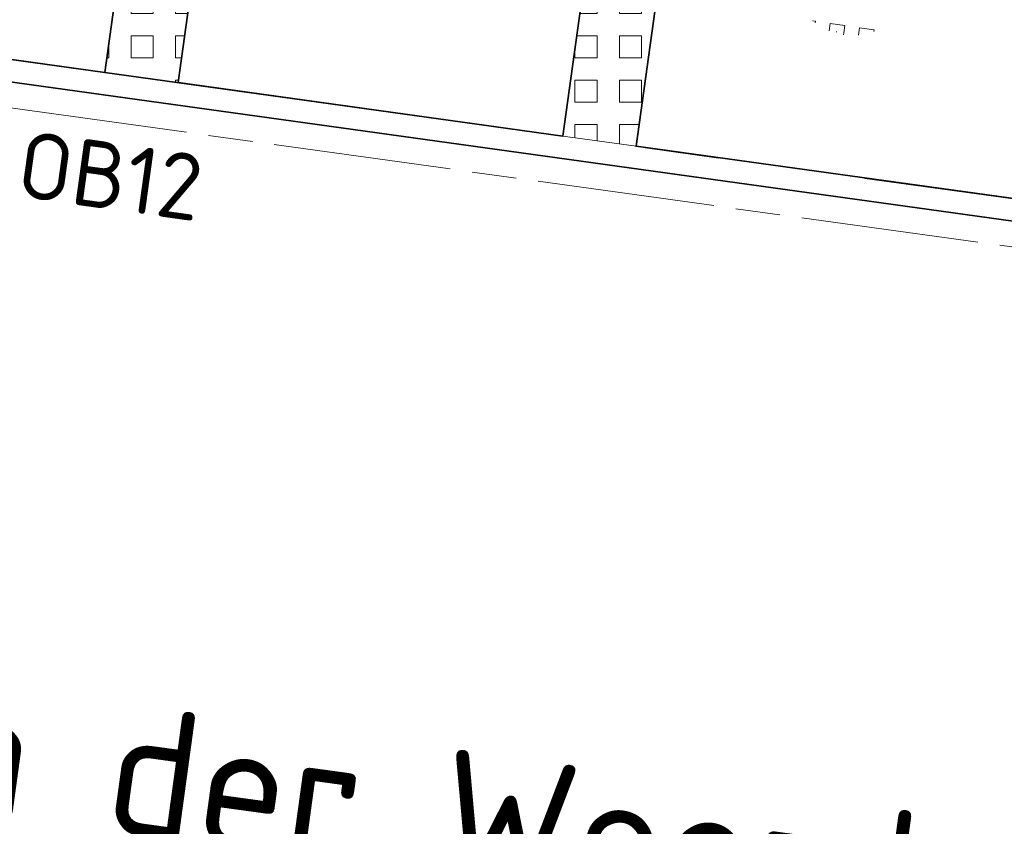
# Model space of a CAD drawing. Header units: metres. Extents: x 167072 to 168585, y 462393 to 462997.
# Tile 42 of 95: x 167572.2 to 167577.52, y 462591.29 to 462595.65. Entities that reach past the tile are written whole.
import ezdxf
from ezdxf.enums import TextEntityAlignment as Align

# ---------------------------------------------------------------- set-up
doc = ezdxf.new("R2010")
doc.units = ezdxf.units.M
doc.header["$LTSCALE"] = 0.2
doc.linetypes.add('ACAD_ISO08W100', pattern=[36, 24, -3, 6, -3])
doc.linetypes.add('VH-OPSLUITBAND_120X250', pattern=[26, 16, -4, 2, -4])
doc.layers.get('0').update_dxf_attribs({"lineweight": 25})
for name, color, linetype, lineweight in [('N-WE-OG-BEBOUWING_STRAATNAAM-T35', 50, 'Continuous', 35), ('N-WE-VH-KANTOPSLUITING-T18', 10, 'Continuous', 18), ('N-WE-VH-KANTOPSLUITING_OPSLUITBAND_120X250-G', 150, 'VH-OPSLUITBAND_120X250', 35), ('N-WE-VH-KANTOPSLUITING_VOORKANTBAND_OB_120x250-G', 3, 'Continuous', 35), ('N-WE-VH-KANTVERHARDING_BSS_LANGS_BAND_DUBBELE_STREKLAAG-G', 10, 'ACAD_ISO08W100', 18), ('N-WE-VH-VERHARDING_GRASPLAAT-G', 70, 'Continuous', 35), ('N-WE-VH-VERHARDING_TEGEL_GRAS-A', 72, 'Continuous', 9), ('N-WE-VH-VERHARDING_TEGEL_GRAS-S', 70, 'Continuous', 13), ('N-WE-VH-VERHARDING_TEGEL_GRAS_VAKMARKERING-G', 70, 'Continuous', 20)]:
    doc.layers.add(name, color=color, linetype=linetype, lineweight=lineweight)
doc.styles.add('NLCS-ISO', font='NLCS-ISO.ttf')
doc.styles.add('NLCS-ISO-M200-T18', font='NLCS-ISO.ttf', dxfattribs={"height": 0.36})
doc.styles.add('NLCS-ISO-M200-T35', font='NLCS-ISO.ttf', dxfattribs={"height": 0.7})
pattern_1 = [(0, (0, 0), (0, 0.12), [0.12, -0.12]), (90, (0, 0), (-0.12, 7e-18), [0.12, -0.12])]

# ---------------------------------------------------------------- blocks, each defined once
blk = doc.blocks.new('SVH-GRASTEGEL_STIP-SO')
for p, q in [((-5.089, 0.824), (-5.044, 0.824)), ((-5.044, 0.824), (-5.044, 0.906)), ((-5.243, 0.424), (-5.044, 0.424)), ((-5.044, 0.224), (-5.044, 0.424)), ((-5.294, 0.024), (-5.244, 0.024)), ((-5.252, 0.224), (-5.244, 0.224)), ((-5.252, 0.224), (-5.244, 0.224)), ((-5.244, 0.232), (-5.244, 0.224)), ((-5.244, 0.232), (-5.244, 0.224)), ((-5.244, 0.224), (-5.244, 0.217)), ((-5.244, 0.224), (-5.237, 0.224)), ((-5.244, 0.224), (-5.244, 0.217)), ((-5.244, 0.224), (-5.237, 0.224)), ((-5.244, 0.024), (-5.044, 0.024)), ((-5.044, 0.024), (-5.044, 0.224)), ((-5.243, -0.376), (-5.044, -0.376)), ((-5.044, -0.576), (-5.044, -0.376)), ((-5.089, -0.776), (-5.044, -0.776)), ((-5.044, -0.776), (-5.044, -0.576))]:
    blk.add_line(p, q)
at = {"style": 'NLCS-ISO'}
blk.add_attdef('KLEUR', text='', height=1.8, dxfattribs=at).set_placement((7.655, 0), align=Align.MIDDLE_LEFT)
at = {"style": 'NLCS-ISO', "flags": 1}
blk.add_attdef('FUNCTIE', text='', height=1.8, dxfattribs=at).set_placement((0.116, -3.585), align=Align.MIDDLE_CENTER)

msp = doc.modelspace()

# ---------------------------------------------------------------- hatches: boundary and pattern name
at = {"layer": 'N-WE-VH-VERHARDING_TEGEL_GRAS-A'}
h = msp.add_hatch(dxfattribs=at)
h.set_pattern_fill('AVH-GRASTEGEL', color=256, scale=0.3, pattern_type=2)
h.set_pattern_definition(pattern_1)
h.paths.add_polyline_path([(167573.7184, 462600.0908), (167573.0539, 462595.3067), (167572.6577, 462595.3618), (167573.3222, 462600.1459)])
h = msp.add_hatch(dxfattribs=at)
h.set_pattern_fill('AVH-GRASTEGEL', color=256, scale=0.3, pattern_type=2)
h.set_pattern_definition(pattern_1)
h.paths.add_polyline_path([(167576.1946, 462599.7469), (167575.5302, 462594.9628), (167575.134, 462595.0179), (167575.7984, 462599.8019)])

# ---------------------------------------------------------------- linework, layer by layer
at = {"layer": 'N-WE-VH-KANTOPSLUITING_OPSLUITBAND_120X250-G', "flags": 128}
msp.add_lwpolyline([(167595.3895, 462592.2046), (167565.1795, 462596.4004), (167565.0607, 462596.4169), (167556.8393, 462597.5588), (167550.1707, 462598.4827), (167543.564, 462567.6568), (167543.68, 462567.6255)], dxfattribs=at)
at = {"layer": 'N-WE-VH-KANTOPSLUITING_VOORKANTBAND_OB_120x250-G'}
msp.add_lwpolyline([(167595.373, 462592.0857), (167565.163, 462596.2816), (167556.8228, 462597.4399), (167550.2647, 462598.3485), (167543.68, 462567.6255)], dxfattribs=at)
at = {"layer": 'N-WE-VH-KANTVERHARDING_BSS_LANGS_BAND_DUBBELE_STREKLAAG-G', "ltscale": 0.2, "flags": 128}
msp.add_lwpolyline([(167543.8155, 462567.5897), (167550.3743, 462598.192), (167556.8036, 462597.3013), (167565.2824, 462596.1236), (167595.2151, 462591.9663), (167594.4213, 462586.2512), (167586.636, 462587.3325), (167560.2888, 462590.9918), (167557.6613, 462591.3567, 0.392958), (167553.0436, 462588.1237), (167548.3839, 462566.3823)], format="xyb", dxfattribs=at)
at = {"layer": 'N-WE-VH-VERHARDING_GRASPLAAT-G'}
for points in [[(167573.3222, 462600.1459), (167571.2422, 462600.4347), (167570.5777, 462595.6507), (167572.6577, 462595.3618), (167573.3194, 462600.126)], [(167575.7984, 462599.8019), (167573.7184, 462600.0908), (167573.0539, 462595.3067), (167575.134, 462595.0179), (167575.7957, 462599.7821)], [(167578.2746, 462599.458), (167576.1946, 462599.7469), (167575.5302, 462594.9628), (167577.6102, 462594.6739), (167578.2719, 462599.4382)]]:
    msp.add_lwpolyline(points, close=True, dxfattribs=at)
at = {"layer": 'N-WE-VH-VERHARDING_TEGEL_GRAS_VAKMARKERING-G', "flags": 128}
for points in [[(167573.7184, 462600.0908), (167573.0539, 462595.3067), (167572.6577, 462595.3618), (167573.3222, 462600.1459)], [(167576.1946, 462599.7469), (167575.5302, 462594.9628), (167575.134, 462595.0179), (167575.7984, 462599.8019)]]:
    msp.add_lwpolyline(points, close=True, dxfattribs=at)

# ---------------------------------------------------------------- block references
at = {"layer": 'N-WE-VH-VERHARDING_TEGEL_GRAS-S', "xscale": 0.1999999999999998, "yscale": 0.1999999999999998, "zscale": 0.1999999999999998, "rotation": 81.55339690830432}
msp.add_blockref('SVH-GRASTEGEL_STIP-SO', (167576.812, 462596.612), dxfattribs=at)

# ---------------------------------------------------------------- texts
at = {"layer": 'N-WE-OG-BEBOUWING_STRAATNAAM-T35', "insert": (167569.2053, 462592.4378), "char_height": 0.7, "attachment_point": 1, "rotation": 352.2023, "style": 'NLCS-ISO-M200-T35'}
msp.add_mtext_dynamic_manual_height_columns('\\pxi-3,l4,t4;J. van der Woerd-Mollstraat', width=17.633831, gutter_width=3.5, heights=[0], dxfattribs=at)
at = {"layer": 'N-WE-VH-KANTOPSLUITING-T18', "insert": (167572.2193, 462595.0491), "char_height": 0.36, "attachment_point": 1, "rotation": 352.0928, "style": 'NLCS-ISO-M200-T18'}
msp.add_mtext('OB12', dxfattribs=at)

doc.saveas('drawing.dxf')
